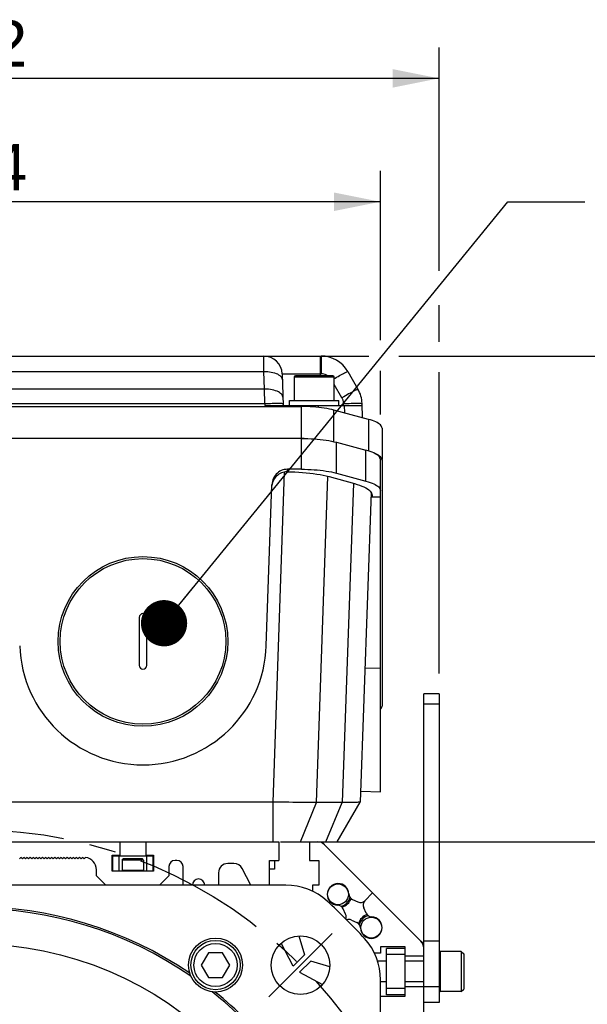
# Model space of a CAD drawing. Header units: millimetres. Extents: x 0 to 420, y 0 to 297.
# Tile 51 of 53: x 322 to 359, y 199 to 262. Entities that reach past the tile are written whole.
import ezdxf

# ---------------------------------------------------------------- set-up
doc = ezdxf.new("R2010")
doc.units = ezdxf.units.MM
doc.header["$LTSCALE"] = 23.1
doc.linetypes.add('CENTER', pattern=[0.6, 0.375, -0.075, 0.075, -0.075])
doc.layers.get('0').update_dxf_attribs({"linetype": 'CONTINUOUS'})
for name, color, linetype in [('AXIS', 7, 'CONTINUOUS'), ('COMPONENTS', 7, 'CONTINUOUS'), ('DETAIL', 7, 'CONTINUOUS'), ('DIMENSION', 7, 'CONTINUOUS')]:
    doc.layers.add(name, color=color, linetype=linetype)
doc.styles.get("Standard").update_dxf_attribs({"font": 'arial.ttf'})
doc.dimstyles.new('DIMSTYLE_13', dxfattribs={"dimtxt": 3, "dimasz": 3, "dimexe": 0.18, "dimexo": 0.0625, "dimgap": 0.09, "dimtad": 1, "dimdec": 3, "dimlfac": 5, "dimdsep": 46, "dimtxsty": 'STANDARD', "dimblk": '_FILLED', "dimblk1": '_FILLED', "dimblk2": '_FILLED', "dimcen": 0.09, "dimadec": 0, "dimazin": 0, "dimtp": 0.5, "dimtm": 0.5, "dimtfac": 1, "dimtdec": 3, "dimtofl": 0, "dimtmove": 0, "dimatfit": 3, "dimldrblk": '_FILLED', "dimfxl": 1, "dimtolj": 1, "dimarcsym": 0})
doc.dimstyles.new('DIMSTYLE_14', dxfattribs={"dimtxt": 3, "dimasz": 3, "dimexe": 0.18, "dimexo": 0.0625, "dimgap": 0.09, "dimtad": 1, "dimdec": 1, "dimlfac": 5, "dimdsep": 46, "dimtxsty": 'STANDARD', "dimblk": '_FILLED', "dimblk1": '_FILLED', "dimblk2": '_FILLED', "dimcen": 0.09, "dimadec": 0, "dimazin": 0, "dimtp": 0.8, "dimtm": 0.8, "dimtfac": 1, "dimtdec": 1, "dimtofl": 0, "dimtmove": 0, "dimatfit": 3, "dimldrblk": '_FILLED', "dimfxl": 1, "dimtolj": 1, "dimarcsym": 0})
doc.dimstyles.new('DIMSTYLE_15', dxfattribs={"dimtxt": 3, "dimasz": 3, "dimexe": 0.18, "dimexo": 0.0625, "dimgap": 0.09, "dimtad": 1, "dimdec": 1, "dimlfac": 5, "dimdsep": 46, "dimtxsty": 'STANDARD', "dimblk": '_FILLED', "dimblk1": '_FILLED', "dimblk2": '_FILLED', "dimcen": 0.09, "dimadec": 0, "dimazin": 0, "dimtp": 0.5, "dimtm": 0.5, "dimtfac": 1, "dimtdec": 1, "dimtofl": 0, "dimtmove": 0, "dimatfit": 3, "dimldrblk": '_FILLED', "dimfxl": 1, "dimtolj": 1, "dimarcsym": 0})
doc.dimstyles.new('DIMSTYLE_8', dxfattribs={"dimtxt": 3, "dimasz": 3, "dimexe": 0.18, "dimexo": 0.0625, "dimgap": 0.09, "dimtad": 1, "dimlfac": 5, "dimdsep": 46, "dimtxsty": 'STANDARD', "dimblk": '_FILLED', "dimblk1": '_FILLED', "dimblk2": '_FILLED', "dimcen": 0.09, "dimadec": 0, "dimazin": 0, "dimtp": 0.5, "dimtm": 0.5, "dimtfac": 1, "dimtofl": 0, "dimtmove": 0, "dimatfit": 3, "dimldrblk": '_FILLED', "dimfxl": 1, "dimtolj": 1, "dimarcsym": 0})
doc.dimstyles.get("Standard").update_dxf_attribs({"dimtxt": 3, "dimasz": 3, "dimexe": 0.18, "dimexo": 0.0625, "dimgap": 0.09, "dimtad": 1, "dimdec": 3, "dimdsep": 46, "dimtxsty": 'STANDARD', "dimblk": '_FILLED', "dimblk1": '_FILLED', "dimblk2": '_FILLED', "dimcen": 0.09, "dimadec": 0, "dimazin": 0, "dimtol": 1, "dimtp": 0.001, "dimtm": 0.001, "dimtfac": 1, "dimtdec": 3, "dimtofl": 0, "dimtmove": 0, "dimatfit": 3, "dimldrblk": '_FILLED', "dimfxl": 1, "dimtolj": 1, "dimarcsym": 0})

# ---------------------------------------------------------------- blocks, each defined once
blk = doc.blocks.new('_FILLED')
at = {"color": 0, "linetype": 'BYBLOCK'}
blk.add_solid([(0, 0), (-1, 0.2), (-1, -0.2)], dxfattribs=at)
blk = doc.blocks.new('*D7')
at = {"layer": 'DIMENSION', "color": 2, "linetype": 'CONTINUOUS'}
for p, q in [((288.689, 248.851), (288.689, 260.579)), ((349.089, 246.105), (349.089, 260.579)), ((288.689, 258.579), (318.889, 258.579)), ((349.089, 258.579), (318.889, 258.579)), ((349.089, 241.503), (349.089, 243.868)), ((288.689, 239.536), (288.689, 243.699)), ((349.089, 220.001), (349.089, 239.537)), ((288.689, 220.001), (288.689, 236.817))]:
    blk.add_line(p, q, dxfattribs=at)
at = {"layer": 'DIMENSION', "color": 2, "linetype": 'CONTINUOUS', "xscale": 3, "yscale": 3, "zscale": 3, "rotation": 180}
blk.add_blockref('_FILLED', (288.689, 258.579), dxfattribs=at)
at = {"layer": 'DIMENSION', "color": 2, "linetype": 'CONTINUOUS', "xscale": 3, "yscale": 3, "zscale": 3}
blk.add_blockref('_FILLED', (349.089, 258.579), dxfattribs=at)
at = {"layer": 'DIMENSION', "color": 2, "linetype": 'CONTINUOUS', "insert": (318.889, 262.329), "char_height": 3, "width": 6.99257, "attachment_point": 2, "line_spacing_factor": 0.9}
blk.add_mtext('302', dxfattribs=at)
blk = doc.blocks.new('*D20')
at = {"layer": 'DIMENSION', "color": 2, "linetype": 'CONTINUOUS'}
for p, q in [((339.719, 240.579), (344.54, 240.579)), ((346.474, 240.579), (377.309, 240.579)), ((375.309, 240.579), (375.309, 194.228)), ((375.309, 147.876), (375.309, 194.228)), ((358.289, 147.876), (377.309, 147.876))]:
    blk.add_line(p, q, dxfattribs=at)
at = {"layer": 'DIMENSION', "color": 2, "linetype": 'CONTINUOUS', "xscale": 3, "yscale": 3, "zscale": 3}
for p, rotation in [((375.309, 240.579), 90), ((375.309, 147.876), 270)]:
    blk.add_blockref('_FILLED', p, dxfattribs=dict(at, rotation=rotation))
at = {"layer": 'DIMENSION', "color": 2, "linetype": 'CONTINUOUS', "insert": (371.559, 194.228), "char_height": 3, "width": 13.27138, "attachment_point": 2, "rotation": 90, "line_spacing_factor": 0.9}
blk.add_mtext('(463.5)', dxfattribs=at)
blk = doc.blocks.new('*D21')
at = {"layer": 'DIMENSION', "color": 2, "linetype": 'CONTINUOUS'}
for p, q in [((367.309, 240.579), (369.309, 240.579)), ((367.309, 240.579), (367.309, 224.828)), ((367.309, 209.076), (367.309, 224.828)), ((340.689, 209.076), (369.309, 209.076))]:
    blk.add_line(p, q, dxfattribs=at)
at = {"layer": 'DIMENSION', "color": 2, "linetype": 'CONTINUOUS', "xscale": 3, "yscale": 3, "zscale": 3}
for p, rotation in [((367.309, 240.579), 90), ((367.309, 209.076), 270)]:
    blk.add_blockref('_FILLED', p, dxfattribs=dict(at, rotation=rotation))
at = {"layer": 'DIMENSION', "color": 2, "linetype": 'CONTINUOUS', "insert": (363.559, 224.828), "char_height": 3, "width": 10.48327, "attachment_point": 2, "rotation": 90, "line_spacing_factor": 0.9}
blk.add_mtext('157.5', dxfattribs=at)
blk = doc.blocks.new('*D25')
at = {"layer": 'DIMENSION', "color": 2, "linetype": 'CONTINUOUS'}
for p, q in [((292.484, 247.03), (292.484, 252.579)), ((345.284, 241.604), (345.284, 252.579)), ((292.484, 250.579), (318.884, 250.579)), ((345.284, 250.579), (318.884, 250.579)), ((292.484, 236.894), (292.484, 244.515)), ((345.284, 236.788), (345.284, 239.621))]:
    blk.add_line(p, q, dxfattribs=at)
at = {"layer": 'DIMENSION', "color": 2, "linetype": 'CONTINUOUS', "xscale": 3, "yscale": 3, "zscale": 3, "rotation": 180}
blk.add_blockref('_FILLED', (292.484, 250.579), dxfattribs=at)
at = {"layer": 'DIMENSION', "color": 2, "linetype": 'CONTINUOUS', "xscale": 3, "yscale": 3, "zscale": 3}
blk.add_blockref('_FILLED', (345.284, 250.579), dxfattribs=at)
at = {"layer": 'DIMENSION', "color": 2, "linetype": 'CONTINUOUS', "insert": (318.884, 254.329), "char_height": 3, "width": 6.99257, "attachment_point": 2, "line_spacing_factor": 0.9}
blk.add_mtext('264', dxfattribs=at)

msp = doc.modelspace()

# ---------------------------------------------------------------- linework, layer by layer
at = {"layer": 'AXIS', "color": 2, "linetype": 'CENTER'}
for q in [(342.15309, 203.13989), (338.05187, 199.03867)]:
    msp.add_line((340.10248, 201.08928), q, dxfattribs=at)
msp.add_circle((318.88928, 179.87608), 30, dxfattribs=at)
at = {"layer": 'COMPONENTS', "color": 7, "linetype": 'CONTINUOUS'}
for p, q in [((296.54398, 240.57947), (341.43458, 240.57947)), ((338.91797, 239.42135), (338.98928, 237.37947)), ((343.16663, 239.57947), (343.83008, 238.43034)), ((339.68928, 239.21947), (339.68928, 237.69947)), ((342.20928, 239.29947), (339.76928, 239.29947)), ((342.28928, 237.69947), (342.28928, 239.21947)), ((339.38928, 237.37947), (339.38928, 237.69947)), ((339.38928, 237.69947), (342.58928, 237.69947)), ((342.58928, 237.37947), (342.58928, 237.69947)), ((344.12918, 236.57324), (344.09681, 237.50014)), ((297.83192, 237.3074), (340.14664, 237.3074)), ((337.7879, 237.37947), (344.10102, 237.37947)), ((344.5106, 236.47104), (342.26796, 237.07196)), ((345.38928, 235.90264), (345.38928, 233.86493)), ((340.16379, 235.23685), (297.61476, 235.23685)), ((340.33934, 235.23521), (340.14664, 235.23685)), ((342.42654, 234.98571), (344.34661, 234.47123)), ((345.27659, 233.92186), (345.2558, 233.97801)), ((345.28387, 233.86493), (345.27659, 233.92186)), ((345.28387, 212.33333), (345.28387, 233.86493)), ((345.38928, 233.83208), (345.38928, 217.88516)), ((340.16379, 233.23685), (339.25078, 233.23685)), ((342.42654, 232.98571), (344.34661, 232.47123)), ((341.95429, 232.75946), (343.59991, 232.31011)), ((337.8844, 221.79688), (338.24896, 232.23647)), ((344.68087, 231.74444), (343.97941, 211.65706)), ((344.67073, 231.45383), (344.73969, 231.45142)), ((344.74377, 231.54546), (344.73969, 231.42874)), ((345.28387, 231.42874), (344.73969, 231.42874)), ((344.74383, 231.5556), (344.74377, 231.54546)), ((329.64928, 223.63608), (329.64928, 220.51608)), ((330.12928, 220.51608), (330.12928, 223.63608)), ((349.08928, 218.67608), (348.08928, 218.67608)), ((348.08928, 157.27608), (348.08928, 218.67608)), ((349.08928, 218.67608), (349.08928, 198.67608)), ((344.00458, 212.37795), (345.28324, 212.3333)), ((338.32054, 211.65706), (299.45802, 211.65706)), ((338.32054, 209.07608), (338.32054, 211.65706)), ((342.80809, 211.63555), (341.14679, 211.63555)), ((342.48928, 209.07608), (343.97941, 211.65706)), ((342.48939, 209.07608), (343.97927, 211.65631)), ((343.97941, 211.65706), (343.97928, 211.65667)), ((299.08928, 209.07608), (338.68928, 209.07608)), ((328.38928, 209.07608), (328.38928, 208.21608)), ((330.06928, 209.07608), (330.06928, 208.21608)), ((338.68928, 209.07608), (338.68928, 207.87608)), ((338.80927, 209.07608), (342.48927, 209.07608)), ((340.68928, 209.07608), (340.68928, 207.87608)), ((341.48928, 209.07608), (341.62217, 208.94319)), ((341.64901, 208.90034), (347.91354, 202.63581)), ((327.88928, 207.17608), (327.88928, 208.21608)), ((327.88928, 208.21608), (328.38928, 208.21608)), ((327.93928, 207.17608), (327.93928, 208.17608)), ((327.93928, 208.17608), (330.53928, 208.17608)), ((328.33928, 207.17608), (328.33928, 208.17608)), ((330.06928, 208.21608), (330.56928, 208.21608)), ((330.13928, 207.17608), (330.13928, 208.17608)), ((330.53928, 207.17608), (330.53928, 208.17608)), ((330.56928, 208.21608), (330.56928, 207.17608)), ((321.97358, 208.07608), (321.87358, 207.97608)), ((322.07358, 207.97608), (321.97358, 208.07608)), ((322.17358, 208.07608), (322.07358, 207.97608)), ((322.27358, 207.97608), (322.17358, 208.07608)), ((322.37358, 208.07608), (322.27358, 207.97608)), ((322.47358, 207.97608), (322.37358, 208.07608)), ((322.57358, 208.07608), (322.47358, 207.97608)), ((322.67358, 207.97608), (322.57358, 208.07608)), ((322.77358, 208.07608), (322.67358, 207.97608)), ((322.87358, 207.97608), (322.77358, 208.07608)), ((322.97358, 208.07608), (322.87358, 207.97608)), ((323.07358, 207.97608), (322.97358, 208.07608)), ((323.17358, 208.07608), (323.07358, 207.97608)), ((323.27358, 207.97608), (323.17358, 208.07608)), ((323.37358, 208.07608), (323.27358, 207.97608)), ((323.47358, 207.97608), (323.37358, 208.07608)), ((323.57358, 208.07608), (323.47358, 207.97608)), ((323.67358, 207.97608), (323.57358, 208.07608)), ((323.77358, 208.07608), (323.67358, 207.97608)), ((323.87358, 207.97608), (323.77358, 208.07608)), ((323.97358, 208.07608), (323.87358, 207.97608)), ((324.07358, 207.97608), (323.97358, 208.07608)), ((324.17358, 208.07608), (324.07358, 207.97608)), ((324.27358, 207.97608), (324.17358, 208.07608)), ((324.37358, 208.07608), (324.27358, 207.97608)), ((324.47358, 207.97608), (324.37358, 208.07608)), ((324.57358, 208.07608), (324.47358, 207.97608)), ((324.67358, 207.97608), (324.57358, 208.07608)), ((324.77358, 208.07608), (324.67358, 207.97608)), ((324.87358, 207.97608), (324.77358, 208.07608)), ((324.97358, 208.07608), (324.87358, 207.97608)), ((325.07358, 207.97608), (324.97358, 208.07608)), ((325.17358, 208.07608), (325.07358, 207.97608)), ((325.27358, 207.97608), (325.17358, 208.07608)), ((325.37358, 208.07608), (325.27358, 207.97608)), ((325.47358, 207.97608), (325.37358, 208.07608)), ((325.57358, 208.07608), (325.47358, 207.97608)), ((325.67358, 207.97608), (325.57358, 208.07608)), ((325.77358, 208.07608), (325.67358, 207.97608)), ((325.87358, 207.97608), (325.77358, 208.07608)), ((325.97358, 208.07608), (325.87358, 207.97608)), ((326.07358, 207.97608), (325.97358, 208.07608)), ((326.17055, 208.07305), (326.07358, 207.97608)), ((328.52928, 207.89608), (328.60928, 207.97608)), ((328.52928, 207.89608), (328.52928, 207.22308)), ((329.92928, 207.89608), (328.52928, 207.89608)), ((329.84928, 207.97608), (328.60928, 207.97608)), ((329.92928, 207.89608), (329.84928, 207.97608)), ((329.92928, 207.89608), (329.92928, 207.22308)), ((331.56928, 207.47608), (331.56928, 206.87608)), ((332.08928, 207.87608), (331.96928, 207.87608)), ((332.48928, 206.27608), (332.48928, 207.47608)), ((335.78928, 207.67608), (335.38928, 207.67608)), ((338.08928, 207.87608), (338.68928, 207.87608)), ((338.08928, 206.27608), (338.08928, 207.87608)), ((338.41428, 207.87608), (338.41428, 207.32008)), ((340.68928, 207.87608), (341.28928, 207.87608)), ((341.28928, 207.87608), (341.28928, 206.27608)), ((326.86928, 206.87608), (326.86928, 207.27608)), ((326.86928, 206.87608), (327.46928, 206.27608)), ((330.56928, 207.17608), (327.88928, 207.17608)), ((330.96928, 206.27608), (331.56928, 206.87608)), ((334.78928, 207.07608), (334.78928, 206.27608)), ((336.88527, 206.27608), (336.32085, 207.35433)), ((338.41428, 207.32008), (338.08928, 207.32008)), ((339.14465, 206.27608), (298.63391, 206.27608)), ((341.28928, 206.27608), (340.88928, 206.27608)), ((340.88928, 206.27608), (340.88928, 205.87608)), ((344.78128, 205.76808), (344.27933, 205.26612)), ((343.46559, 205.35518), (343.82744, 205.18644)), ((343.02891, 204.38792), (342.86018, 204.74977)), ((344.36838, 204.45239), (344.19965, 204.81423)), ((343.40112, 204.01571), (343.76297, 203.84697)), ((340.00061, 202.98461), (340.36928, 201.75032)), ((339.63759, 201.01808), (338.85235, 202.51819)), ((347.92154, 202.64381), (348.08928, 202.47608)), ((348.08928, 202.67608), (349.08928, 202.67608)), ((334.13072, 201.8979), (333.66884, 201.0979)), ((335.05448, 201.8979), (334.13072, 201.8979)), ((335.51636, 201.0979), (335.05448, 201.8979)), ((340.36928, 201.75032), (339.63759, 201.01808)), ((345.28928, 201.87608), (344.88928, 201.87608)), ((346.88928, 202.27608), (345.28928, 202.27608)), ((345.28928, 202.27608), (345.28928, 201.87608)), ((346.88928, 202.17608), (345.68928, 202.17608)), ((345.68928, 199.17608), (345.68928, 202.17608)), ((346.88928, 201.77608), (345.68928, 201.77608)), ((346.88928, 199.07608), (346.88928, 202.27608)), ((350.52928, 201.97608), (349.15628, 201.97608)), ((350.52928, 201.97608), (350.68928, 201.81608)), ((350.52928, 201.97608), (350.52928, 199.37608)), ((350.68928, 201.81608), (350.68928, 199.53608)), ((333.66884, 201.0979), (334.13072, 200.2979)), ((335.05448, 200.2979), (335.51636, 201.0979)), ((340.76352, 201.35608), (340.03128, 200.62439)), ((341.99794, 200.98737), (340.76352, 201.35608)), ((345.68928, 201.35108), (345.0983, 201.35108)), ((348.08928, 201.67608), (346.88928, 201.67608)), ((348.08928, 201.35108), (346.88928, 201.35108)), ((340.03128, 200.62439), (341.53139, 199.83915)), ((334.13072, 200.2979), (335.05448, 200.2979)), ((345.28928, 159.62071), (345.28928, 200.13145)), ((345.68928, 200.00108), (345.28928, 200.00108)), ((348.08928, 200.00108), (346.88928, 200.00108)), ((346.88928, 199.57608), (345.68928, 199.57608)), ((346.88928, 199.17608), (345.68928, 199.17608)), ((348.08928, 199.67608), (346.88928, 199.67608)), ((350.52928, 199.37608), (349.15628, 199.37608)), ((350.52928, 199.37608), (350.68928, 199.53608)), ((345.28928, 199.07608), (346.88928, 199.07608)), ((349.08928, 198.67608), (348.08928, 198.67608))]:
    msp.add_line(p, q, dxfattribs=at)
at = {"layer": 'COMPONENTS', "color": 9, "linetype": 'CONTINUOUS'}
for p, q in [((337.73267, 239.57947), (337.7187, 240.57947)), ((341.38928, 239.29947), (341.38928, 240.57947)), ((341.43458, 240.57947), (341.43458, 239.42135)), ((300.24588, 239.57947), (337.73267, 239.57947)), ((337.7728, 238.43034), (337.73267, 239.57947)), ((338.91797, 239.42135), (341.43458, 239.42135)), ((339.68928, 239.21947), (342.28928, 239.21947)), ((342.79085, 237.87222), (342.28928, 238.74096)), ((337.78579, 237.50014), (337.7728, 238.43034)), ((300.19065, 237.50014), (337.7879, 237.50014)), ((337.78579, 237.50014), (337.91207, 237.50431)), ((337.7879, 237.50014), (337.7879, 237.37947)), ((342.89754, 237.50014), (343.02317, 237.50429)), ((342.90176, 237.37947), (342.89754, 237.50014)), ((343.02317, 237.50429), (343.14628, 237.5079)), ((338.4387, 237.37947), (338.44121, 237.3074)), ((340.14664, 237.3074), (340.14664, 235.23685)), ((341.26854, 237.24885), (341.26398, 237.37947)), ((342.26796, 235.02526), (342.26796, 237.07196)), ((342.92875, 237.37947), (342.94582, 236.89032)), ((344.5106, 236.47104), (344.5106, 234.42348)), ((340.16379, 233.23685), (340.16379, 235.23685)), ((342.42654, 232.98571), (342.42654, 234.98571)), ((344.34661, 232.47123), (344.34661, 234.47123)), ((338.32054, 211.65706), (339.0679, 233.05887)), ((339.24515, 233.07568), (339.25078, 233.23685)), ((341.14679, 211.63555), (341.88506, 232.7771)), ((343.53072, 232.329), (342.80809, 211.63555)), ((344.28378, 220.37307), (345.28387, 220.33815)), ((349.08928, 218.00116), (348.08928, 218.00116)), ((340.09375, 209.07608), (341.14679, 211.63555)), ((341.75505, 209.07608), (342.80809, 211.63555)), ((329.92928, 207.22308), (328.52928, 207.22308)), ((349.15628, 201.97608), (349.15628, 199.37608)), ((349.08928, 199.67608), (348.08928, 199.67608))]:
    msp.add_line(p, q, dxfattribs=at)
for points in [[(337.73267, 239.57947), (337.85756, 239.57948), (337.97983, 239.57307), (338.09823, 239.5605), (338.21096, 239.54223), (338.31774, 239.51857), (338.4195, 239.48935), (338.51559, 239.45453), (338.60425, 239.4145), (338.68449, 239.36951), (338.75525, 239.31985), (338.81539, 239.26602), (338.86386, 239.20863), (338.89984, 239.1483), (338.92271, 239.08565), (338.93194, 239.02135)], [(341.85685, 239.29947), (341.79319, 239.33622), (341.70823, 239.37308), (341.62069, 239.39924), (341.52947, 239.41533), (341.43458, 239.42135)], [(342.28928, 239.11413), (342.34157, 239.14395), (342.44417, 239.20202), (342.54186, 239.25687), (342.63438, 239.30838), (342.72257, 239.357), (342.80583, 239.40241), (342.88267, 239.44376), (342.95219, 239.48057), (343.01351, 239.51233), (343.06563, 239.53852), (343.10763, 239.55864), (343.13881, 239.57235), (343.15863, 239.57936), (343.16663, 239.57947)], [(337.7728, 238.43034), (300.08087, 238.43035), (299.9586, 238.42393), (299.8402, 238.41137), (299.72747, 238.3931), (299.62069, 238.36944), (299.51893, 238.34022), (299.42284, 238.3054), (299.33417, 238.26537), (299.25394, 238.22038), (299.18318, 238.17072), (299.12304, 238.11689), (299.07457, 238.0595), (299.03858, 237.99917), (299.01571, 237.93652), (299.00648, 237.87222)], [(338.97207, 237.87222), (338.96337, 237.93439), (338.94202, 237.99482), (338.90864, 238.05289), (338.86426, 238.10774), (338.80952, 238.15925), (338.74401, 238.20787), (338.6677, 238.25328), (338.5815, 238.29463), (338.48597, 238.33144), (338.38178, 238.3632), (338.26998, 238.38939), (338.15189, 238.40951), (338.0288, 238.42322), (337.90197, 238.43023), (337.7728, 238.43034)], [(343.83008, 238.43034), (343.82254, 238.43035), (343.80404, 238.42393), (343.77511, 238.41137), (343.73665, 238.3931), (343.68922, 238.36944), (343.63245, 238.34022), (343.56633, 238.3054), (343.49163, 238.26537), (343.40885, 238.22038), (343.31856, 238.17072), (343.22168, 238.11689), (343.11935, 238.0595), (343.01268, 237.99917), (342.90278, 237.93652), (342.79085, 237.87222)], [(337.91207, 237.50431), (338.03563, 237.50793), (338.15521, 237.51098), (338.26894, 237.51344)], [(338.26894, 237.51344), (338.37653, 237.51531), (338.47895, 237.51661), (338.57553, 237.51732)], [(338.57553, 237.51732), (338.66444, 237.5174), (338.74467, 237.51685), (338.81515, 237.51565), (338.87468, 237.51378), (338.92213, 237.51128), (338.9567, 237.50815), (338.97783, 237.50442), (338.98506, 237.50014)], [(342.89754, 237.50014), (342.89481, 237.54369), (342.88978, 237.58679), (342.88243, 237.62942), (342.87274, 237.67172), (342.86075, 237.71355), (342.84655, 237.75456), (342.83018, 237.79461), (342.81162, 237.83383), (342.79085, 237.87222)], [(343.14628, 237.5079), (343.26558, 237.51095), (343.37926, 237.51341), (343.48698, 237.51529), (343.58952, 237.5166), (343.68618, 237.51731), (343.7752, 237.51741), (343.85554, 237.51686), (343.92612, 237.51567)], [(343.92612, 237.51567), (343.98577, 237.51381), (344.0334, 237.51131), (344.06819, 237.50818), (344.08951, 237.50444), (344.09681, 237.50014)]]:
    msp.add_lwpolyline(points, dxfattribs=at)
at = {"layer": 'COMPONENTS', "color": 7, "linetype": 'CONTINUOUS'}
for points in [[(341.10586, 237.26511), (340.91482, 237.28048), (340.72295, 237.29242), (340.53167, 237.30084), (340.33957, 237.30584), (340.14664, 237.3074)], [(342.26796, 237.07196), (342.12462, 237.10796), (341.97355, 237.14119), (341.81473, 237.17167), (341.64728, 237.19954), (341.47209, 237.22464), (341.29179, 237.24653), (341.10586, 237.26511)], [(345.38928, 235.90264), (345.38295, 235.95524), (345.36385, 236.00735), (345.33198, 236.05899), (345.28711, 236.11042), (345.22947, 236.16137), (345.15974, 236.21101), (345.07734, 236.25938), (344.98283, 236.30644), (344.87867, 236.35123), (344.76564, 236.39344), (344.64295, 236.43337), (344.5106, 236.47104)], [(340.16379, 235.23685), (340.3728, 235.235), (340.57941, 235.22958), (340.78362, 235.22061), (340.98623, 235.20802), (341.18644, 235.19187), (341.38184, 235.1723), (341.57243, 235.14927), (341.75821, 235.12282), (341.93675, 235.09321), (342.10725, 235.06053), (342.27051, 235.0247), (342.42654, 234.98571)], [(345.2558, 233.97801), (345.22151, 234.03337), (345.17337, 234.0882), (345.11173, 234.14225), (345.0376, 234.19478), (344.95079, 234.24578), (344.85149, 234.29526), (344.74127, 234.34262), (344.62064, 234.38762), (344.48909, 234.43049), (344.34661, 234.47123)], [(345.28655, 234.03996), (345.22912, 234.09094), (345.15949, 234.14059), (345.07694, 234.18893), (344.98221, 234.23594), (344.89808, 234.27205)], [(345.3633, 233.93685), (345.33133, 233.98851), (345.28655, 234.03996)], [(345.38928, 233.83208), (345.38262, 233.88471), (345.3633, 233.93685)], [(339.25078, 233.23685), (339.14897, 233.23133), (339.04991, 233.21576), (338.9536, 233.19011), (338.85911, 233.15405), (338.76737, 233.10792), (338.68116, 233.0528), (338.60056, 232.98838), (338.52549, 232.91497), (338.45851, 232.83458), (338.39985, 232.74689), (338.34927, 232.65222), (338.30871, 232.55355), (338.27879, 232.45186), (338.25887, 232.34617), (338.24896, 232.23647)], [(339.13835, 233.07015), (339.04554, 233.05528), (338.95558, 233.03186), (338.86847, 232.9999), (338.78339, 232.95903), (338.70115, 232.90963), (338.62418, 232.85272), (338.55262, 232.78809), (338.48633, 232.71596), (338.42731, 232.63809), (338.37576, 232.55425), (338.33148, 232.46466), (338.29595, 232.37177), (338.26967, 232.27639), (338.25213, 232.1777)], [(339.24515, 233.07568), (339.22717, 233.07564), (339.20926, 233.07524), (339.19141, 233.07448), (339.17365, 233.07338), (339.15595, 233.07194), (339.13835, 233.07016)], [(339.24515, 233.07568), (339.49635, 233.07166), (339.74445, 233.06348), (339.98946, 233.05114), (340.23233, 233.03461), (340.47209, 233.01392), (340.7059, 232.9892), (340.93366, 232.96038), (341.15546, 232.92754), (341.36868, 232.89099), (341.57246, 232.85085), (341.76766, 232.80701), (341.95429, 232.75946)], [(340.16379, 233.23685), (340.3728, 233.235), (340.57941, 233.22958), (340.78362, 233.22061), (340.98623, 233.20802), (341.18644, 233.19187), (341.38184, 233.1723), (341.57243, 233.14927), (341.75821, 233.12282), (341.93675, 233.09321), (342.10725, 233.06053), (342.27051, 233.0247), (342.42654, 232.98571)], [(344.34661, 232.47123), (344.48909, 232.43049), (344.62064, 232.38762), (344.74127, 232.34262), (344.85149, 232.29526), (344.95079, 232.24578), (345.0376, 232.19478), (345.11173, 232.14225), (345.17337, 232.0882), (345.22151, 232.03337), (345.2558, 231.97801), (345.27659, 231.92186), (345.28387, 231.86493)], [(343.59991, 232.31011), (343.77491, 232.25909), (343.93651, 232.20532), (344.0847, 232.14881), (344.2202, 232.0893), (344.3423, 232.02705), (344.4488, 231.96281), (344.53941, 231.89651), (344.61442, 231.82822), (344.6725, 231.75887), (344.71319, 231.68879), (344.73695, 231.61765), (344.74383, 231.5556)], [(345.28656, 217.67729), (345.33134, 217.72875), (345.3633, 217.78041), (345.38262, 217.83254), (345.38928, 217.88516)], [(341.14679, 211.63555), (340.95591, 211.63574), (340.75376, 211.63624), (340.54118, 211.63704), (340.31911, 211.63811), (340.08848, 211.63946), (339.85027, 211.64114), (339.6055, 211.64313), (339.35521, 211.64541), (339.10048, 211.64796), (338.84239, 211.65079), (338.58204, 211.65383), (338.32054, 211.65706)], [(343.97928, 211.65667), (343.97073, 211.65383), (343.94499, 211.65079), (343.90228, 211.64796), (343.8428, 211.64541), (343.7668, 211.64313), (343.6746, 211.64114), (343.56661, 211.63946), (343.44329, 211.63811), (343.30516, 211.63704), (343.1528, 211.63624), (342.98688, 211.63574), (342.80809, 211.63555)]]:
    msp.add_lwpolyline(points, dxfattribs=at)
for centre, radius in [((329.88928, 222.07608), 5.5), ((342.53528, 205.68008), 0.675), ((344.69328, 203.52208), 0.675), ((340.10248, 201.08928), 1.9), ((318.88928, 179.87608), 22.6), ((334.5926, 201.0979), 1.75), ((334.5926, 201.0979), 1.6), ((334.5926, 201.0979), 1.4)]:
    msp.add_circle(centre, radius, dxfattribs=at)
at = {"layer": 'COMPONENTS', "color": 9, "linetype": 'CONTINUOUS'}
msp.add_circle((329.88928, 222.07608), 5.36807, dxfattribs=at)
at = {"layer": 'COMPONENTS', "color": 7, "linetype": 'CONTINUOUS'}
for centre, radius, start, end in [((337.7187, 239.37947), 1.2, 2, 90), ((341.43458, 238.57947), 2, 30, 90), ((339.76928, 239.21947), 0.08, 90, 180), ((342.20928, 239.21947), 0.08, 0, 90), ((342.09803, 237.43034), 2, 2, 30), ((329.88928, 223.63608), 0.24, 0, 180), ((329.88928, 222.07608), 8, 182, 358), ((329.88928, 220.51608), 0.24, 180, 360), ((341.22475, 208.47608), 0.6, 45, 90), ((326.06928, 207.27608), 0.8, 0, 82.9459468), ((331.96928, 207.47608), 0.4, 90, 180), ((332.08928, 207.47608), 0.4, 0, 90), ((335.38928, 207.07608), 0.6, 90, 180), ((335.78928, 207.07608), 0.6, 27.63, 90), ((333.48928, 206.27608), 0.4, 0, 180), ((339.14465, 202.27608), 4, 47.8782984, 90), ((342.53528, 205.68008), 0.7, 1.9601334, 268.0398666), ((343.63463, 205.7177), 0.4, 181.9601334, 245), ((318.88928, 179.87608), 34.2, 42.1217016, 47.8782984), ((342.49765, 204.58072), 0.4, 25, 88.0398666), ((342.53528, 205.68008), 0.8, 284.1797973, 345.8017713), ((342.5383, 205.7116), 0.9, 286.457158, 340.1650133), ((343.99648, 205.54897), 0.4, 245, 315), ((344.56217, 204.98328), 0.4, 135, 205), ((318.88928, 179.87608), 24.88451, 55.456375, 124.5436244), ((318.88928, 179.87608), 25, 55.84191, 124.15809), ((342.66639, 204.21887), 0.4, 340.774548, 25), ((344.7248, 203.5251), 0.9, 109.8349867, 163.5329588), ((344.69328, 203.52208), 0.8, 104.1797973, 165.8017713), ((344.7309, 204.62143), 0.4, 205, 268.0398666), ((343.23207, 203.65318), 0.4, 65, 109.225452), ((343.59392, 203.48445), 0.4, 1.9601334, 65), ((344.69328, 203.52208), 0.7, 181.9601334, 88.0398666), ((341.28928, 200.13145), 4, 0, 42.1217016), ((347.48928, 202.21155), 0.6, 0, 45), ((349.15628, 201.90908), 0.067, 90, 180), ((318.88928, 179.87608), 24.88452, 38.4563785, 51.5436298), ((318.88928, 179.87608), 25, 38.84191, 51.15809), ((349.15628, 199.44308), 0.067, 180, 270)]:
    msp.add_arc(centre, radius, start, end, dxfattribs=at)

# ---------------------------------------------------------------- dimensions: what is measured, and where the dimension line sits
at = {"layer": 'DIMENSION', "color": 2, "linetype": 'CONTINUOUS'}
dim = msp.add_linear_dim(base=(349.08928, 258.57947), p1=(288.68928, 220.00116), p2=(349.08928, 220.00116), dimstyle='DIMSTYLE_8', dxfattribs=at)
dim.commit()
dim.dimension.update_dxf_attribs({"geometry": '*D7', "text_midpoint": (315.393, 260.82947), "dimtype": 160})
for base, p1, p2, angle, dimstyle, picture, middle in [((292.48387, 250.57947), (345.28387, 236.78774), (292.48387, 236.89415), 180, 'DIMSTYLE_13', '*D25', (315.38758, 252.82947)), ((367.30928, 240.57947), (340.68928, 209.07608), (369.30928, 240.57947), 90, 'DIMSTYLE_15', '*D21', (367.40792, 220.14177))]:
    dim = msp.add_linear_dim(base=base, p1=p1, p2=p2, angle=angle, dimstyle=dimstyle, dxfattribs=at)
    dim.commit()
    dim.dimension.update_dxf_attribs({"geometry": picture, "text_midpoint": middle, "dimtype": 160})
dim = msp.add_linear_dim(base=(375.30928, 240.57947), p1=(358.28928, 147.87608), p2=(339.7187, 240.57947), angle=90, text='(<>)', dimstyle='DIMSTYLE_14', dxfattribs=at)
dim.commit()
dim.dimension.update_dxf_attribs({"geometry": '*D20', "text_midpoint": (374.38976, 192.27023), "dimtype": 160})

# ---------------------------------------------------------------- leaders
at = {"layer": 'DETAIL', "color": 2, "linetype": 'CONTINUOUS'}
msp.add_leader([(331.25518, 223.25608), (353.53719, 250.57947), (358.53719, 250.57947)], dimstyle='STANDARD', override={"dimtad": 0, "dimldrblk": 'DOT'}, dxfattribs=at)

doc.saveas('drawing.dxf')
